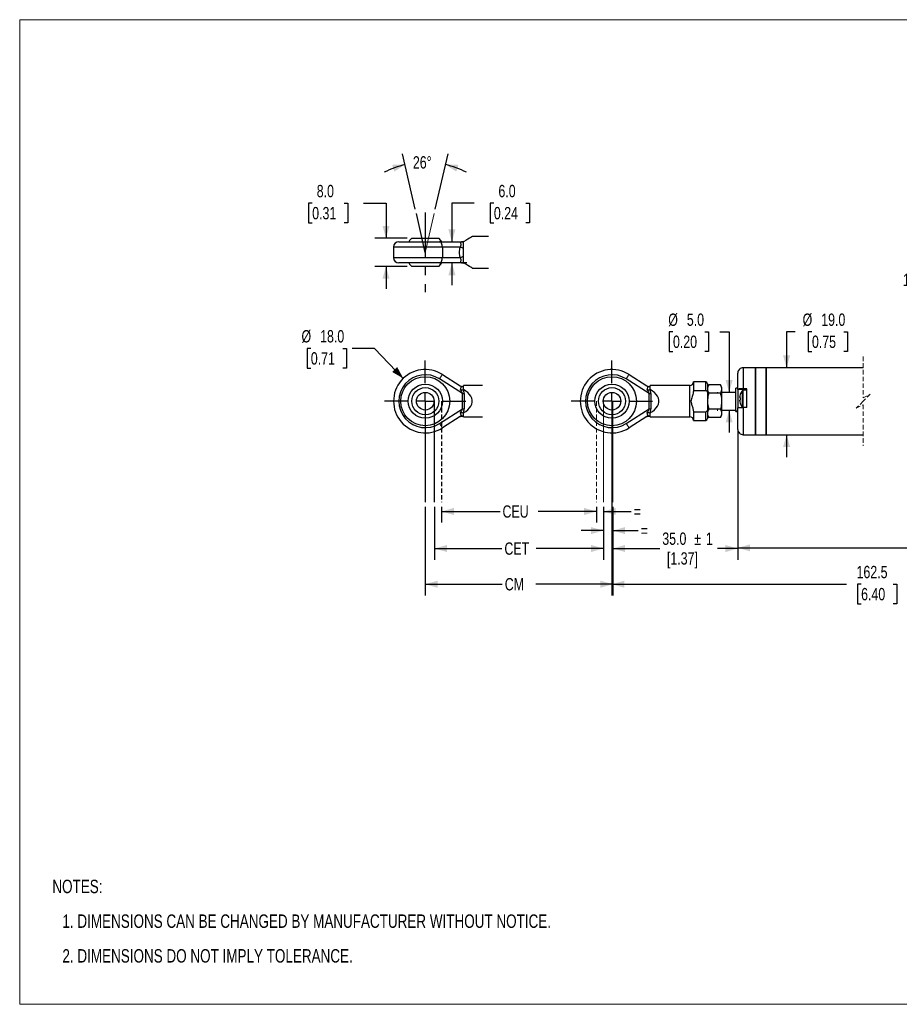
# Model space of a CAD drawing. Header units: millimetres. Extents: x 0 to 432, y 0 to 279.
# Tile 1 of 2: x 0 to 250, y 0 to 279. Entities that reach past the tile are written whole.
import ezdxf

# ---------------------------------------------------------------- set-up
doc = ezdxf.new("R2010")
doc.units = ezdxf.units.MM
doc.linetypes.add('CENTERX2', pattern=[20.32, 12.7, -2.54, 2.54, -2.54])
doc.linetypes.add('HIDDEN', pattern=[1.905, 1.27, -0.635])
doc.layers.add('CENTER', color=40, linetype='CENTERX2')
doc.layers.add('HIDDEN', color=102, linetype='HIDDEN')
doc.layers.add('DIMENSIONS', color=140, linetype='Continuous', lineweight=25)
doc.layers.add('TEXT', color=140, linetype='Continuous', lineweight=25)
doc.styles.add('SLDTEXTSTYLE0', font='TXT', dxfattribs={"width": 0.75})
doc.dimstyles.new('SLDDIMSTYLE0', dxfattribs={"dimtxt": 3.5, "dimasz": 3.5, "dimexe": 0, "dimexo": 0.0625, "dimgap": 0.875, "dimtad": 0, "dimtih": 1, "dimtoh": 1, "dimdec": 1, "dimrnd": 1e-09, "dimzin": 4, "dimdsep": 46, "dimtxsty": 'SLDTEXTSTYLE0', "dimsah": 1, "dimcen": 0.09, "dimadec": 0, "dimazin": 1, "dimtfac": 1, "dimtdec": 1, "dimtmove": 0, "dimatfit": 0, "dimfxl": 0, "dimfrac": 2, "dimtolj": 1, "dimtzin": 12, "dimarcsym": 0})
doc.dimstyles.new('SLDDIMSTYLE2', dxfattribs={"dimtxt": 3.5, "dimasz": 3.5, "dimexe": 0, "dimexo": 0.0625, "dimgap": 0.875, "dimtad": 0, "dimtih": 1, "dimtoh": 1, "dimdec": 1, "dimrnd": 1e-09, "dimzin": 12, "dimdsep": 46, "dimtxsty": 'SLDTEXTSTYLE0', "dimsah": 1, "dimcen": 0.09, "dimadec": 0, "dimazin": 3, "dimtfac": 1, "dimtdec": 1, "dimtofl": 0, "dimtmove": 0, "dimatfit": 3, "dimfxl": 0, "dimfrac": 2, "dimtolj": 1, "dimtzin": 12, "dimarcsym": 0})
doc.dimstyles.new('SLDDIMSTYLE4', dxfattribs={"dimtxt": 3.5, "dimasz": 3.5, "dimexe": 0, "dimexo": 0.0625, "dimgap": 0.875, "dimtad": 0, "dimtih": 1, "dimtoh": 1, "dimdec": 1, "dimrnd": 1e-09, "dimzin": 12, "dimdsep": 46, "dimtxsty": 'SLDTEXTSTYLE0', "dimsah": 1, "dimcen": 0.09, "dimadec": 0, "dimazin": 3, "dimtfac": 1, "dimtdec": 1, "dimtmove": 0, "dimatfit": 0, "dimfxl": 0, "dimfrac": 2, "dimtolj": 1, "dimtzin": 12, "dimarcsym": 0})
doc.dimstyles.new('SLDDIMSTYLE5', dxfattribs={"dimtxt": 3.5, "dimasz": 3.5, "dimexe": 0, "dimexo": 0.0625, "dimgap": 0.875, "dimtad": 0, "dimtih": 1, "dimtoh": 1, "dimdec": 1, "dimrnd": 1e-09, "dimzin": 4, "dimdsep": 46, "dimtxsty": 'SLDTEXTSTYLE0', "dimsah": 1, "dimcen": 0, "dimadec": 0, "dimazin": 1, "dimtfac": 1, "dimtdec": 1, "dimtofl": 0, "dimtmove": 0, "dimatfit": 3, "dimfxl": 0, "dimfrac": 2, "dimtolj": 1, "dimtzin": 12, "dimarcsym": 0})
doc.dimstyles.new('SLDDIMSTYLE6', dxfattribs={"dimtxt": 3.5, "dimasz": 3.5, "dimexe": 0, "dimexo": 0.0625, "dimgap": 0.875, "dimtad": 0, "dimtih": 1, "dimtoh": 1, "dimdec": 4, "dimzin": 12, "dimdsep": 46, "dimtxsty": 'SLDTEXTSTYLE0', "dimsah": 1, "dimcen": 0.09, "dimadec": 0, "dimazin": 3, "dimtfac": 1, "dimtdec": 0, "dimtofl": 0, "dimtmove": 0, "dimatfit": 3, "dimfxl": 0, "dimfrac": 2, "dimtolj": 1, "dimtzin": 12, "dimarcsym": 0})

# ---------------------------------------------------------------- blocks, each defined once
blk = doc.blocks.new('SW_NOTE_0_2')
at = {"layer": 'TEXT', "color": 0, "char_height": 3.81, "attachment_point": 1, "style": 'SLDTEXTSTYLE0'}
for s, insert in [('NOTES:', (0, 4.91)), ('1. DIMENSIONS CAN BE CHANGED BY MANUFACTURER WITHOUT NOTICE.', (2.86, -4.94)), ('2. DIMENSIONS DO NOT IMPLY TOLERANCE.', (2.86, -14.79))]:
    blk.add_mtext(s, dxfattribs=dict(at, insert=insert))
blk = doc.blocks.new('_D_3')
at = {"layer": 'DIMENSIONS'}
for p, q in [((185.35, 190.8), (184.29, 190.8)), ((184.29, 190.8), (184.29, 185.24)), ((194.4, 190.8), (195.47, 190.8)), ((195.47, 190.8), (195.47, 185.24)), ((198.67, 190.8), (201.28, 190.8)), ((201.28, 190.8), (201.28, 173.64)), ((184.29, 185.24), (185.35, 185.24)), ((195.47, 185.24), (194.4, 185.24)), ((197.88, 173.64), (198.1, 173.64)), ((197.88, 168.64), (198.1, 168.64)), ((201.28, 168.64), (201.28, 162.29))]:
    blk.add_line(p, q, dxfattribs=at)
for points in [[(201.28, 173.64), (202.28, 177.14), (200.28, 177.14)], [(201.28, 168.64), (200.28, 165.14), (202.28, 165.14)]]:
    blk.add_solid(points, dxfattribs=at)
at = {"layer": 'DIMENSIONS', "char_height": 3.5, "attachment_point": 1, "style": 'SLDTEXTSTYLE0'}
for s, insert in [('%%c', (184.01, 196.02)), ('5.0', (189.29, 196.02)), ('0.20', (185.35, 189.75))]:
    blk.add_mtext(s, dxfattribs=dict(at, insert=insert))
blk = doc.blocks.new('_D_4')
at = {"layer": 'DIMENSIONS'}
for p, q in [((220.01, 190.8), (217.59, 190.8)), ((217.59, 190.8), (217.59, 180.64)), ((224.78, 190.8), (223.71, 190.8)), ((223.71, 190.8), (223.71, 185.24)), ((233.83, 190.8), (234.9, 190.8)), ((234.9, 190.8), (234.9, 185.24)), ((223.71, 185.24), (224.78, 185.24)), ((234.9, 185.24), (233.83, 185.24)), ((217.59, 161.64), (217.59, 155.29))]:
    blk.add_line(p, q, dxfattribs=at)
for points in [[(217.59, 180.64), (218.59, 184.14), (216.59, 184.14)], [(217.59, 161.64), (216.59, 158.14), (218.59, 158.14)]]:
    blk.add_solid(points, dxfattribs=at)
at = {"layer": 'DIMENSIONS', "char_height": 3.5, "attachment_point": 1, "style": 'SLDTEXTSTYLE0'}
for s, insert in [('%%c', (222.14, 196.02)), ('19.0', (227.42, 196.02)), ('0.75', (224.78, 189.75))]:
    blk.add_mtext(s, dxfattribs=dict(at, insert=insert))
blk = doc.blocks.new('SW_NOTE_0_3')
at = {"layer": 'TEXT', "color": 0, "char_height": 3.5, "attachment_point": 3, "style": 'SLDTEXTSTYLE0'}
for s, insert in [('3 POLE CABLE,', (-1.13, 4.03)), ('1 METER CABLE LENGTH', (-1.44, -0.49))]:
    blk.add_mtext(s, dxfattribs=dict(at, insert=insert))
blk = doc.blocks.new('SW_CENTERMARKSYMBOL_1')
at = {"layer": 'CENTER', "color": 0}
for p, q in [((0, 5.08), (0, 11.54)), ((-5.08, 0), (-11.54, 0)), ((0, 0), (-2.54, 0)), ((0, 0), (0, 2.54)), ((0, 0), (0, -2.54)), ((0, 0), (2.54, 0)), ((5.08, 0), (11.54, 0)), ((0, -5.08), (0, -11.54))]:
    blk.add_line(p, q, dxfattribs=at)
blk = doc.blocks.new('_D_6')
at = {"layer": 'DIMENSIONS'}
for p, q in [((119.7, 141.2), (119.7, 136.68)), ((119.7, 139.85), (136.28, 139.85)), ((163.64, 139.85), (147.06, 139.85)), ((163.64, 141.2), (163.64, 136.68))]:
    blk.add_line(p, q, dxfattribs=at)
for points in [[(119.7, 139.85), (123.2, 138.85), (123.2, 140.85)], [(163.64, 139.85), (160.14, 140.85), (160.14, 138.85)]]:
    blk.add_solid(points, dxfattribs=at)
at = {"layer": 'DIMENSIONS', "insert": (136.99, 141.59), "char_height": 3.5, "attachment_point": 1, "style": 'SLDTEXTSTYLE0'}
blk.add_mtext('CEU', dxfattribs=at)
blk = doc.blocks.new('_D_7')
at = {"layer": 'DIMENSIONS'}
for p, q in [((117.72, 141.2), (117.72, 126.17)), ((165.62, 141.2), (165.62, 126.17)), ((117.72, 129.34), (136.82, 129.34)), ((165.62, 129.34), (146.52, 129.34))]:
    blk.add_line(p, q, dxfattribs=at)
for points in [[(117.72, 129.34), (121.22, 128.34), (121.22, 130.34)], [(165.62, 129.34), (162.12, 130.34), (162.12, 128.34)]]:
    blk.add_solid(points, dxfattribs=at)
at = {"layer": 'DIMENSIONS', "insert": (137.53, 131.07), "char_height": 3.5, "attachment_point": 1, "style": 'SLDTEXTSTYLE0'}
blk.add_mtext('CET', dxfattribs=at)
blk = doc.blocks.new('_D_8')
at = {"layer": 'DIMENSIONS'}
for p, q in [((115.08, 141.2), (115.08, 116.04)), ((168.26, 141.2), (168.26, 116.04)), ((115.08, 119.21), (136.92, 119.21)), ((168.26, 119.21), (146.42, 119.21))]:
    blk.add_line(p, q, dxfattribs=at)
for points in [[(115.08, 119.21), (118.58, 118.21), (118.58, 120.21)], [(168.26, 119.21), (164.76, 120.21), (164.76, 118.21)]]:
    blk.add_solid(points, dxfattribs=at)
at = {"layer": 'DIMENSIONS', "insert": (137.63, 120.95), "char_height": 3.5, "attachment_point": 1, "style": 'SLDTEXTSTYLE0'}
blk.add_mtext('CM', dxfattribs=at)
blk = doc.blocks.new('_D_9')
at = {"layer": 'DIMENSIONS'}
for p, q in [((168.26, 141.2), (168.26, 126.17)), ((203.75, 137.7), (203.75, 126.17)), ((168.26, 129.34), (181.61, 129.34)), ((203.75, 129.34), (198, 129.34))]:
    blk.add_line(p, q, dxfattribs=at)
for points in [[(168.26, 129.34), (171.76, 128.34), (171.76, 130.34)], [(203.75, 129.34), (200.25, 130.34), (200.25, 128.34)]]:
    blk.add_solid(points, dxfattribs=at)
at = {"layer": 'DIMENSIONS', "char_height": 3.5, "attachment_point": 1, "style": 'SLDTEXTSTYLE0'}
for s, insert in [('%%p', (191.37, 133.83)), ('35.0', (182.32, 133.88)), ('1', (194.7, 133.88)), ('[1.37]', (183.64, 128.27))]:
    blk.add_mtext(s, dxfattribs=dict(at, insert=insert))
blk = doc.blocks.new('_D_10')
at = {"layer": 'DIMENSIONS'}
for p, q in [((163.64, 139.85), (157.29, 139.85)), ((163.64, 141.2), (163.64, 136.68)), ((165.62, 141.2), (165.62, 136.68)), ((165.62, 139.85), (173.5, 139.85))]:
    blk.add_line(p, q, dxfattribs=at)
for points in [[(163.64, 139.85), (160.14, 140.85), (160.14, 138.85)], [(165.62, 139.85), (169.12, 138.85), (169.12, 140.85)]]:
    blk.add_solid(points, dxfattribs=at)
at = {"layer": 'DIMENSIONS', "insert": (174.21, 141.59), "char_height": 3.5, "attachment_point": 1, "style": 'SLDTEXTSTYLE0'}
blk.add_mtext('=', dxfattribs=at)
blk = doc.blocks.new('_D_11')
at = {"layer": 'DIMENSIONS'}
for p, q in [((165.62, 141.2), (165.62, 131.25)), ((168.26, 141.2), (168.26, 131.25)), ((165.62, 134.42), (159.27, 134.42)), ((168.26, 134.42), (175.47, 134.42))]:
    blk.add_line(p, q, dxfattribs=at)
for points in [[(165.62, 134.42), (162.12, 135.42), (162.12, 133.42)], [(168.26, 134.42), (171.76, 133.42), (171.76, 135.42)]]:
    blk.add_solid(points, dxfattribs=at)
at = {"layer": 'DIMENSIONS', "insert": (176.18, 136.16), "char_height": 3.5, "attachment_point": 1, "style": 'SLDTEXTSTYLE0'}
blk.add_mtext('=', dxfattribs=at)
blk = doc.blocks.new('_D_12')
at = {"layer": 'DIMENSIONS'}
for p, q in [((82.6, 186.09), (81.53, 186.09)), ((81.53, 186.09), (81.53, 180.53)), ((91.65, 186.09), (92.72, 186.09)), ((92.72, 186.09), (92.72, 180.53)), ((100.64, 186.09), (94.29, 186.09)), ((108.83, 177.62), (100.64, 186.09)), ((81.53, 180.53), (82.6, 180.53)), ((92.72, 180.53), (91.65, 180.53))]:
    blk.add_line(p, q, dxfattribs=at)
blk.add_solid([(108.83, 177.62), (107.11, 180.83), (105.67, 179.44)], dxfattribs=at)
at = {"layer": 'DIMENSIONS', "char_height": 3.5, "attachment_point": 1, "style": 'SLDTEXTSTYLE0'}
for s, insert in [('%%c', (79.96, 191.31)), ('18.0', (85.24, 191.31)), ('0.71', (82.6, 185.04))]:
    blk.add_mtext(s, dxfattribs=dict(at, insert=insert))
blk = doc.blocks.new('SW_CENTERMARKSYMBOL_2')
at = {"layer": 'CENTER', "color": 0}
for p, q in [((0, 5.08), (0, 11.54)), ((-5.08, 0), (-11.54, 0)), ((0, 0), (-2.54, 0)), ((0, 0), (0, 2.54)), ((0, 0), (0, -2.54)), ((0, 0), (2.54, 0)), ((5.08, 0), (11.54, 0)), ((0, -5.08), (0, -11.54))]:
    blk.add_line(p, q, dxfattribs=at)
blk = doc.blocks.new('_D_13')
at = {"layer": 'DIMENSIONS'}
for p, q in [((112.25, 225.62), (108.62, 241.36)), ((117.9, 225.62), (121.54, 241.36))]:
    blk.add_line(p, q, dxfattribs=at)
for start, end in [(103, 117.1625), (62.8375, 77)]:
    blk.add_arc((115.08, 213.38), 25.54, start, end, dxfattribs=at)
for points in [[(109.33, 238.27), (105.69, 238.21), (106.28, 236.29)], [(120.82, 238.27), (123.88, 236.29), (124.46, 238.21)]]:
    blk.add_solid(points, dxfattribs=at)
at = {"layer": 'DIMENSIONS', "insert": (111.56, 240.66), "char_height": 3.5, "attachment_point": 1, "style": 'SLDTEXTSTYLE0'}
blk.add_mtext('26°', dxfattribs=at)
blk = doc.blocks.new('_D_14')
at = {"layer": 'DIMENSIONS'}
for p, q in [((128.98, 227.32), (122.63, 227.32)), ((122.63, 227.32), (122.63, 216.38)), ((134.54, 227.29), (133.47, 227.29)), ((133.47, 227.29), (133.47, 221.74)), ((143.59, 227.29), (144.66, 227.29)), ((144.66, 227.29), (144.66, 221.74)), ((133.47, 221.74), (134.54, 221.74)), ((144.66, 221.74), (143.59, 221.74)), ((122.63, 210.38), (122.63, 204.03)), ((126.88, 210.38), (125.81, 210.38))]:
    blk.add_line(p, q, dxfattribs=at)
for points in [[(122.63, 216.38), (123.63, 219.88), (121.63, 219.88)], [(122.63, 210.38), (121.63, 206.88), (123.63, 206.88)]]:
    blk.add_solid(points, dxfattribs=at)
at = {"layer": 'DIMENSIONS', "char_height": 3.5, "attachment_point": 1, "style": 'SLDTEXTSTYLE0'}
for s, insert in [('6.0', (135.83, 232.52)), ('0.24', (134.54, 226.25))]:
    blk.add_mtext(s, dxfattribs=dict(at, insert=insert))
blk = doc.blocks.new('_D_15')
at = {"layer": 'DIMENSIONS'}
for p, q in [((82.99, 227.29), (81.92, 227.29)), ((81.92, 227.29), (81.92, 221.74)), ((92.04, 227.29), (93.1, 227.29)), ((93.1, 227.29), (93.1, 221.74)), ((97.59, 227.32), (103.94, 227.32)), ((103.94, 227.32), (103.94, 217.38)), ((81.92, 221.74), (82.99, 221.74)), ((93.1, 221.74), (92.04, 221.74)), ((109.96, 217.38), (100.77, 217.38)), ((109.96, 209.38), (100.77, 209.38)), ((103.94, 209.38), (103.94, 203.03))]:
    blk.add_line(p, q, dxfattribs=at)
for points in [[(103.94, 217.38), (104.94, 220.88), (102.94, 220.88)], [(103.94, 209.38), (102.94, 205.88), (104.94, 205.88)]]:
    blk.add_solid(points, dxfattribs=at)
at = {"layer": 'DIMENSIONS', "char_height": 3.5, "attachment_point": 1, "style": 'SLDTEXTSTYLE0'}
for s, insert in [('8.0', (84.28, 232.52)), ('0.31', (82.99, 226.25))]:
    blk.add_mtext(s, dxfattribs=dict(at, insert=insert))

msp = doc.modelspace()

# ---------------------------------------------------------------- linework, layer by layer
at = {"color": 7, "linetype": 'Continuous', "lineweight": 18}
for p, q in [((0, 0), (0, 279.4)), ((0, 279.4), (431.8, 279.4)), ((0, 0), (431.8, 0))]:
    msp.add_line(p, q, dxfattribs=at)
for p, q in [((107.57881, 216.38356), (119.11798, 216.38356)), ((111.2314, 217.38356), (115.07881, 217.38356)), ((115.07881, 217.38356), (118.92621, 217.38356)), ((119.11798, 216.38356), (125.61086, 216.38356)), ((125.87503, 216.38138), (125.87881, 216.38356)), ((125.87881, 214.62146), (125.87881, 216.38356)), ((133.03871, 217.83356), (128.39028, 217.83356)), ((106.0788, 214.88356), (106.0788, 211.88356)), ((119.92582, 214.88356), (106.0788, 214.88356)), ((119.92582, 214.88356), (119.92582, 211.88356)), ((125.00515, 214.88356), (119.92582, 214.88356)), ((125.87881, 212.14566), (125.87881, 214.62146)), ((106.0788, 211.88356), (119.92582, 211.88356)), ((119.11798, 210.38356), (107.57881, 210.38356)), ((125.61086, 210.38356), (119.11798, 210.38356)), ((119.92582, 211.88356), (125.00515, 211.88356)), ((125.87881, 210.38356), (125.87503, 210.38574)), ((125.87881, 210.38356), (125.87881, 212.14566)), ((118.92621, 209.38356), (111.2314, 209.38356)), ((128.39028, 208.93356), (133.02863, 208.93356)), ((203.74531, 174.50153), (203.74531, 179.14283)), ((208.74532, 180.64283), (205.24532, 180.64283)), ((205.24532, 180.64283), (205.24532, 174.65189)), ((211.74531, 180.64283), (208.74532, 180.64283)), ((208.74532, 180.64283), (208.74532, 161.64283)), ((208.74532, 180.20212), (208.74532, 180.64283)), ((208.74532, 161.64283), (208.74532, 180.20212)), ((239.31778, 180.64283), (211.74531, 180.64283)), ((211.74531, 180.20212), (211.74531, 180.64283)), ((211.74531, 180.64283), (211.74531, 161.64283)), ((211.74531, 161.64283), (211.74531, 180.20212)), ((125.61086, 173.3122), (119.11798, 177.46225)), ((119.92582, 178.72613), (125.00515, 175.47958)), ((178.57736, 173.3122), (172.08448, 177.46225)), ((172.89232, 178.72613), (177.97165, 175.47958)), ((194.64532, 176.59283), (191.14532, 176.59283)), ((191.14532, 176.59283), (191.14532, 174.21732)), ((194.64532, 174.21732), (194.64532, 176.59283)), ((195.14532, 176.09283), (195.14532, 173.20499)), ((124.81493, 175.60116), (124.83332, 175.58968)), ((125.61086, 173.3122), (126.11086, 173.3122)), ((125.61086, 168.97345), (125.61086, 173.3122)), ((125.87881, 174.42954), (125.87503, 174.42873)), ((131.31405, 175.59283), (125.87881, 175.59283)), ((125.87881, 175.41718), (125.87881, 175.59283)), ((125.87881, 174.42954), (125.87881, 175.41718)), ((126.11086, 173.3122), (126.11086, 168.97345)), ((177.78143, 175.60116), (177.78145, 175.60115)), ((178.57736, 173.3122), (179.07736, 173.3122)), ((178.57736, 168.97345), (178.57736, 173.3122)), ((178.84531, 174.42954), (178.84154, 174.42873)), ((190.14531, 175.59283), (178.84531, 175.59283)), ((178.84531, 175.41718), (178.84531, 175.59283)), ((178.84531, 174.42954), (178.84531, 175.41718)), ((179.07736, 173.3122), (179.07736, 168.97345)), ((190.14531, 166.69283), (190.14531, 175.59283)), ((191.14532, 174.21732), (194.64532, 174.21732)), ((195.50258, 175.76163), (195.14532, 175.14283)), ((198.78805, 175.76163), (195.50258, 175.76163)), ((198.78805, 173.45223), (195.50258, 173.45223)), ((199.14531, 175.14283), (198.78805, 175.76163)), ((199.14531, 175.14283), (199.14531, 174.60693)), ((199.14531, 174.60693), (199.14531, 171.14283)), ((203.14531, 173.64283), (199.14531, 173.64283)), ((203.74531, 174.79283), (203.14531, 174.79283)), ((203.14531, 168.31893), (203.14531, 174.79283)), ((203.74531, 174.50153), (203.74531, 174.43428)), ((206.34531, 174.43428), (203.74531, 174.43428)), ((203.74531, 174.43428), (203.74531, 169.22575)), ((205.04851, 171.79639), (205.04851, 174.20064)), ((206.34531, 174.29639), (205.24032, 174.29639)), ((205.24032, 171.79639), (205.24032, 174.29639)), ((206.34531, 174.65189), (205.24532, 174.65189)), ((206.34531, 169.37611), (206.34531, 174.65189)), ((195.14532, 173.20499), (195.14532, 169.08067)), ((199.14531, 171.14283), (199.14531, 167.67873)), ((204.29965, 172.16639), (204.29965, 172.3394)), ((204.44731, 172.16639), (204.29965, 172.16639)), ((204.29965, 171.25337), (204.29965, 171.42639)), ((204.29965, 171.42639), (204.44731, 171.42639)), ((205.04851, 169.39213), (205.04851, 171.79639)), ((205.24032, 169.29639), (205.24032, 171.79639)), ((119.11798, 164.82341), (125.61086, 168.97345)), ((125.61086, 168.97345), (126.11086, 168.97345)), ((125.87503, 167.85692), (125.87881, 167.85611)), ((125.87881, 166.86847), (125.87881, 167.85611)), ((172.08448, 164.82341), (178.57736, 168.97345)), ((178.57736, 168.97345), (179.07736, 168.97345)), ((178.84154, 167.85692), (178.84531, 167.85611)), ((178.84531, 166.86847), (178.84531, 167.85611)), ((194.64532, 168.06834), (191.14532, 168.06834)), ((191.14532, 168.06834), (191.14532, 165.69283)), ((194.64532, 165.69283), (194.64532, 168.06834)), ((195.14532, 169.08067), (195.14532, 166.19283)), ((198.78805, 168.83343), (195.50258, 168.83343)), ((199.14531, 168.64283), (203.14531, 168.64283)), ((199.14531, 167.67873), (199.14531, 167.14283)), ((203.74531, 168.31893), (203.14531, 168.31893)), ((203.14531, 168.20293), (203.14531, 168.31893)), ((203.14531, 168.20293), (203.74531, 168.20293)), ((203.74531, 163.14283), (203.74531, 169.22575)), ((206.34531, 169.37611), (205.24532, 169.37611)), ((205.24532, 169.37611), (205.24532, 161.64283)), ((125.00515, 166.80607), (119.92582, 163.55952)), ((125.87881, 166.69283), (125.87881, 166.86847)), ((125.87881, 166.69283), (131.31405, 166.69283)), ((177.97165, 166.80607), (172.89232, 163.55952)), ((178.84531, 166.69283), (178.84531, 166.86847)), ((178.84531, 166.69283), (190.14531, 166.69283)), ((191.14532, 165.69283), (194.64532, 165.69283)), ((195.14532, 167.14283), (195.50258, 166.52402)), ((198.78805, 166.52402), (195.50258, 166.52402)), ((198.78805, 166.52402), (199.14531, 167.14283)), ((205.24532, 161.64283), (208.74532, 161.64283)), ((208.74532, 161.64283), (211.74531, 161.64283)), ((211.74531, 161.64283), (239.31778, 161.64283))]:
    msp.add_line(p, q)
at = {"color": 7, "linetype": 'HIDDEN', "lineweight": 18}
for p, q in [((239.31778, 183.81783), (239.31778, 172.14283)), ((239.31778, 171.14283), (237.31778, 169.14283)), ((239.31778, 172.14283), (241.31778, 173.14283)), ((241.31778, 173.14283), (239.31778, 171.14283)), ((237.31778, 169.14283), (239.31778, 170.14283)), ((239.31778, 170.14283), (239.31778, 158.46783))]:
    msp.add_line(p, q, dxfattribs=at)
at = {"flags": 128}
for points in [[(111.2314, 217.38356), (110.64005, 216.71521), (110.4095, 216.38356)], [(119.74812, 216.38356), (119.51757, 216.71521), (118.92621, 217.38356)], [(119.92582, 214.88356), (119.9103, 215.1762), (119.86433, 215.45759), (119.78967, 215.71692), (119.68921, 215.94422), (119.56679, 216.13076), (119.42713, 216.26938), (119.27558, 216.35474), (119.11798, 216.38356)], [(128.39028, 217.83356), (128.37454, 217.82447), (128.249, 217.75199), (127.99996, 217.60821), (127.6315, 217.39548), (127.14963, 217.11727), (126.5622, 216.77812), (125.87881, 216.38356)], [(110.4095, 210.38356), (110.64005, 210.05191), (111.2314, 209.38356)], [(118.92621, 209.38356), (119.51757, 210.05191), (119.74812, 210.38356)], [(119.11798, 210.38356), (119.27558, 210.41238), (119.42713, 210.49774), (119.56679, 210.63636), (119.68921, 210.8229), (119.78967, 211.0502), (119.86433, 211.30954), (119.9103, 211.59092), (119.92582, 211.88356)], [(128.39028, 208.93356), (128.37454, 208.94265), (128.249, 209.01513), (127.99996, 209.15891), (127.6315, 209.37164), (127.14963, 209.64985), (126.5622, 209.98901), (125.87881, 210.38356)], [(119.11798, 177.46225), (119.27558, 177.70882), (119.42713, 177.94591), (119.56679, 178.16442), (119.68921, 178.35595), (119.78967, 178.51313), (119.86433, 178.62992), (119.9103, 178.70185), (119.92582, 178.72613)], [(172.08448, 177.46225), (172.24209, 177.70882), (172.39363, 177.94591), (172.53329, 178.16442), (172.65571, 178.35595), (172.75618, 178.51313), (172.83083, 178.62992), (172.8768, 178.70185), (172.89232, 178.72613)], [(125.87881, 167.85611), (126.5622, 168.26541), (127.14963, 168.72168), (127.6315, 169.21747), (127.99996, 169.74467), (128.249, 170.2947), (128.37454, 170.85857), (128.37454, 171.42708), (128.249, 171.99095), (127.99996, 172.54098), (127.6315, 173.06819), (127.14963, 173.56397), (126.5622, 174.02024), (125.87881, 174.42954)], [(178.84531, 167.85611), (179.5287, 168.26541), (180.11613, 168.72168), (180.598, 169.21747), (180.96646, 169.74467), (181.2155, 170.2947), (181.34104, 170.85857), (181.34104, 171.42708), (181.2155, 171.99095), (180.96646, 172.54098), (180.598, 173.06819), (180.11613, 173.56397), (179.5287, 174.02024), (178.84531, 174.42954)], [(204.43177, 173.00342), (204.43275, 173.00294), (204.43566, 173.00148), (204.44052, 172.99906), (204.44731, 172.99567)], [(204.44731, 170.5971), (204.44052, 170.59371), (204.43566, 170.59129), (204.43275, 170.58984), (204.43177, 170.58935)], [(119.11798, 164.82341), (119.27558, 164.57684), (119.42713, 164.33974), (119.56679, 164.12123), (119.68921, 163.92971), (119.78967, 163.77253), (119.86433, 163.65573), (119.9103, 163.58381), (119.92582, 163.55952)], [(172.08448, 164.82341), (172.24209, 164.57684), (172.39363, 164.33974), (172.53329, 164.12123), (172.65571, 163.92971), (172.75618, 163.77253), (172.83083, 163.65573), (172.8768, 163.58381), (172.89232, 163.55952)]]:
    msp.add_lwpolyline(points, dxfattribs=at)
for centre, radius in [((115.07881, 171.14282), 6.95), ((168.04531, 171.14282), 6.95), ((115.0788, 171.14283), 4.84897), ((115.07881, 171.14283), 3.8474), ((115.07881, 171.14283), 2.5), ((168.04531, 171.14283), 4.84897), ((168.04531, 171.14283), 3.8474), ((168.04531, 171.14283), 2.5)]:
    msp.add_circle(centre, radius)
for centre, radius, start, end in [((107.57881, 214.88355), 1.50001, 89.9999881, 179.9996117), ((126.0427, 212.99715), 3.41384, 97.2671949, 107.2770838), ((125.61086, 217.38357), 1.00001, 270.0001097, 299.9998069), ((126.97677, 219.86854), 5.36072, 248.420541, 258.1812535), ((107.57881, 211.88357), 1.50001, 180.0003883, 270.0000119), ((126.97677, 206.89858), 5.36072, 101.8187465, 111.579459), ((126.0427, 213.76998), 3.41384, 252.7229162, 262.7328051), ((125.61086, 209.38355), 1.00001, 60.0001931, 89.9998903), ((115.0788, 171.14283), 9, 57.4145334, 302.5854666), ((168.04531, 171.14283), 9, 57.4145334, 302.5854666), ((205.24531, 179.14283), 1.5, 89.9996958, 180.0001619), ((115.07881, 171.14283), 7.5, 57.4145699, 302.5854301), ((168.04531, 171.14283), 7.5, 57.4145699, 302.5854301), ((190.14531, 176.59283), 1.00001, 270.0003031, 359.9995902), ((194.64531, 176.09282), 0.5, 0.0005165, 89.9996969), ((125.50064, 176.26961), 0.93255, 237.9048916, 293.9241526), ((122.33157, 172.25731), 3.44478, 17.8321141, 38.4645693), ((122.90606, 173.21848), 3.20617, 1.6751776, 22.1775076), ((178.46714, 176.26961), 0.93255, 237.9048916, 293.9241526), ((175.29808, 172.25731), 3.44478, 17.8321141, 38.4645693), ((175.87256, 173.21848), 3.20617, 1.6751776, 22.1775076), ((208.24523, 171.79642), 3.99992, 143.0535337, 162.4368214), ((205.24031, 174.0564), 0.23999, 89.9989661, 143.0554409), ((208.24619, 171.79617), 3.98375, 162.4763018, 172.1625288), ((208.24619, 171.79661), 3.98375, 187.8374712, 197.5236982), ((208.84386, 171.79639), 4.41208, 175.1894842, 184.8105158), ((208.24523, 171.79636), 3.99992, 197.5631786, 216.9464663), ((122.33157, 170.02834), 3.44478, 321.5354307, 342.1678859), ((122.90606, 169.06718), 3.20617, 337.8224924, 358.3248224), ((175.29808, 170.02834), 3.44478, 321.5354307, 342.1678859), ((175.87256, 169.06718), 3.20617, 337.8224924, 358.3248224), ((125.3535, 165.84191), 1, 59.1466674, 122.5866618), ((125.50064, 166.01605), 0.93255, 66.0758474, 122.0951084), ((178.32001, 165.84191), 1, 59.1466674, 122.5866618), ((178.46714, 166.01605), 0.93255, 66.0758474, 122.0951084), ((190.14531, 165.69282), 1.00001, 0.0004098, 89.9996969), ((194.64531, 166.19283), 0.5, 270.0003031, 359.9996969), ((205.24531, 163.14282), 1.5, 179.9998381, 270.0003042)]:
    msp.add_arc(centre, radius, start, end)
for points, knots in [([(125.00515, 214.88356), (125.02982, 214.9366), (125.12009, 215.13064), (125.24226, 215.46805), (125.22415, 215.88652), (125.11, 216.13479), (125.03871, 216.24205), (125.02881, 216.25695)], [0, 0, 0, 0, 0.121330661, 0.443860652, 0.733096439, 0.962920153, 1, 1, 1, 1]), ([(125.87503, 216.38138), (125.76129, 216.33067), (125.53968, 216.23186), (125.24509, 216.22391), (125.0799, 216.24664), (125.03115, 216.25648), (125.02881, 216.25695)], [0, 0, 0, 0, 0.4253284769, 0.8287123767, 0.9917811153, 1, 1, 1, 1]), ([(125.00515, 211.88356), (125.00134, 211.897), (124.93391, 212.13524), (124.84548, 212.61826), (124.80286, 213.35072), (124.83235, 214.11642), (124.9472, 214.62628), (125.00515, 214.88356)], [0, 0, 0, 0, 0.01382469, 0.245058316, 0.483706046, 0.739472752, 1, 1, 1, 1]), ([(125.02881, 210.51017), (125.03871, 210.52507), (125.11, 210.63233), (125.22415, 210.8806), (125.24226, 211.29907), (125.12009, 211.63648), (125.02982, 211.83052), (125.00515, 211.88356)], [0, 0, 0, 0, 0.037079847, 0.266903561, 0.556139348, 0.878669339, 1, 1, 1, 1]), ([(125.02881, 210.51017), (125.03115, 210.51064), (125.09062, 210.52264), (125.26645, 210.54452), (125.56056, 210.52897), (125.77117, 210.43304), (125.87503, 210.38574)], [0, 0, 0, 0, 0.008215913, 0.208900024, 0.609884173, 1, 1, 1, 1]), ([(125.02881, 174.40007), (125.0384, 174.43086), (125.08871, 174.59238), (125.19809, 174.84055), (125.25501, 175.18345), (125.12728, 175.39129), (125.03005, 175.46158), (125.00515, 175.47958)], [0, 0, 0, 0, 0.0817946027, 0.4291095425, 0.6951173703, 0.9219076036, 1, 1, 1, 1]), ([(125.02881, 174.40007), (125.03115, 174.39986), (125.0912, 174.39454), (125.26717, 174.38309), (125.54896, 174.37844), (125.76947, 174.41245), (125.87503, 174.42873)], [0, 0, 0, 0, 0.008297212, 0.212987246, 0.623228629, 1, 1, 1, 1]), ([(177.99531, 174.40007), (178.0049, 174.43086), (178.05521, 174.59238), (178.16459, 174.84055), (178.22152, 175.18345), (178.09378, 175.39129), (177.99655, 175.46158), (177.97165, 175.47958)], [0, 0, 0, 0, 0.0817946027, 0.4291095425, 0.6951173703, 0.9219076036, 1, 1, 1, 1]), ([(177.99531, 174.40007), (177.99765, 174.39986), (178.05771, 174.39454), (178.23367, 174.38309), (178.51546, 174.37844), (178.73597, 174.41245), (178.84154, 174.42873)], [0, 0, 0, 0, 0.008297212, 0.212987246, 0.623228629, 1, 1, 1, 1]), ([(191.14532, 174.21732), (191.13755, 174.05589), (191.10836, 173.44908), (190.86799, 172.64028), (190.55689, 171.80954), (190.40574, 171.1439), (190.59641, 170.36486), (190.9015, 169.51688), (191.119, 168.70286), (191.13927, 168.21398), (191.14532, 168.06834)], [0, 0, 0, 0, 0.07660178, 0.287954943, 0.394745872, 0.500046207, 0.604416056, 0.768081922, 0.930908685, 1, 1, 1, 1]), ([(194.64532, 174.21732), (194.65613, 174.21693), (194.69904, 174.21541), (194.78291, 174.18997), (194.89825, 174.10722), (195.02794, 173.92338), (195.12865, 173.60995), (195.13933, 173.35041), (195.14532, 173.20499)], [0, 0, 0, 0, 0.0264181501, 0.1047755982, 0.2094783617, 0.3674117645, 0.6455370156, 1, 1, 1, 1]), ([(195.50258, 175.76163), (195.40282, 175.57715), (195.20735, 175.21565), (195.16571, 174.80702), (195.14532, 174.60693)], [0, 0, 0, 0, 0.510327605, 1, 1, 1, 1]), ([(195.14532, 174.60693), (195.14573, 174.57957), (195.14892, 174.36973), (195.23385, 173.96365), (195.41077, 173.62694), (195.50258, 173.45223)], [0, 0, 0, 0, 0.067270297, 0.516008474, 1, 1, 1, 1]), ([(195.50258, 173.45223), (195.44865, 173.25835), (195.23924, 172.50558), (195.18534, 171.72349), (195.14532, 171.14283)], [0, 0, 0, 0, 0.257551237, 1, 1, 1, 1]), ([(198.78805, 175.76163), (198.8878, 175.57715), (199.08328, 175.21565), (199.12492, 174.80702), (199.14531, 174.60693)], [0, 0, 0, 0, 0.510327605, 1, 1, 1, 1]), ([(199.14531, 174.60693), (199.14489, 174.57957), (199.14171, 174.36973), (199.05678, 173.96365), (198.87985, 173.62694), (198.78805, 173.45223)], [0, 0, 0, 0, 0.067270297, 0.516008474, 1, 1, 1, 1]), ([(198.78805, 173.45223), (198.84198, 173.25835), (199.05139, 172.50558), (199.10529, 171.72349), (199.14531, 171.14283)], [0, 0, 0, 0, 0.257551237, 1, 1, 1, 1]), ([(205.24532, 174.65189), (205.08516, 174.65003), (204.78278, 174.64651), (204.36569, 174.63049), (204.05074, 174.58599), (203.83426, 174.57594), (203.76245, 174.51587), (203.74531, 174.50153)], [0, 0, 0, 0, 0.3164480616, 0.5974848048, 0.8174788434, 0.9564390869, 1, 1, 1, 1]), ([(195.14532, 171.14283), (195.15062, 170.93284), (195.17035, 170.15114), (195.36224, 169.39006), (195.50258, 168.83343)], [0, 0, 0, 0, 0.268633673, 1, 1, 1, 1]), ([(199.14531, 171.14283), (199.14001, 170.93284), (199.12027, 170.15114), (198.92839, 169.39006), (198.78805, 168.83343)], [0, 0, 0, 0, 0.268633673, 1, 1, 1, 1]), ([(125.00515, 166.80607), (125.03005, 166.82407), (125.12728, 166.89436), (125.25501, 167.10221), (125.19809, 167.4451), (125.08871, 167.69327), (125.0384, 167.85479), (125.02881, 167.88558)], [0, 0, 0, 0, 0.078092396, 0.30488263, 0.570890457, 0.918205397, 1, 1, 1, 1]), ([(125.02881, 167.88558), (125.03115, 167.88579), (125.0803, 167.89014), (125.24615, 167.90161), (125.52787, 167.90889), (125.75939, 167.87423), (125.87503, 167.85692)], [0, 0, 0, 0, 0.008297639, 0.174335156, 0.587582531, 1, 1, 1, 1]), ([(177.97165, 166.80607), (177.99655, 166.82407), (178.09378, 166.89436), (178.22152, 167.10221), (178.16459, 167.4451), (178.05521, 167.69327), (178.0049, 167.85479), (177.99531, 167.88558)], [0, 0, 0, 0, 0.078092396, 0.30488263, 0.570890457, 0.918205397, 1, 1, 1, 1]), ([(177.99531, 167.88558), (177.99765, 167.88579), (178.04681, 167.89014), (178.21265, 167.90161), (178.49437, 167.90889), (178.72589, 167.87423), (178.84154, 167.85692)], [0, 0, 0, 0, 0.008297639, 0.174335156, 0.587582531, 1, 1, 1, 1]), ([(195.14532, 169.08067), (195.13879, 168.92736), (195.1276, 168.66421), (195.02438, 168.35903), (194.90344, 168.18675), (194.79749, 168.10299), (194.70757, 168.07118), (194.65939, 168.06898), (194.64532, 168.06834)], [0, 0, 0, 0, 0.373454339, 0.640987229, 0.772598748, 0.882392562, 0.965660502, 1, 1, 1, 1]), ([(195.50258, 168.83343), (195.40282, 168.64894), (195.20735, 168.28745), (195.16571, 167.87882), (195.14532, 167.67873)], [0, 0, 0, 0, 0.510329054, 1, 1, 1, 1]), ([(195.14532, 167.67873), (195.14573, 167.65137), (195.14892, 167.44153), (195.23385, 167.03545), (195.41077, 166.69874), (195.50258, 166.52402)], [0, 0, 0, 0, 0.067271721, 0.516009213, 1, 1, 1, 1]), ([(198.78805, 168.83343), (198.8878, 168.64894), (199.08328, 168.28745), (199.12492, 167.87882), (199.14531, 167.67873)], [0, 0, 0, 0, 0.510329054, 1, 1, 1, 1]), ([(199.14531, 167.67873), (199.14489, 167.65137), (199.14171, 167.44153), (199.05678, 167.03545), (198.87985, 166.69874), (198.78805, 166.52402)], [0, 0, 0, 0, 0.067271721, 0.516009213, 1, 1, 1, 1]), ([(203.74531, 169.22575), (203.77512, 169.24469), (203.88233, 169.31284), (204.15316, 169.32289), (204.53082, 169.3647), (204.91312, 169.3739), (205.15846, 169.37553), (205.24532, 169.37611)], [0, 0, 0, 0, 0.069087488, 0.248538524, 0.515243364, 0.828389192, 1, 1, 1, 1])]:
    msp.add_open_spline(points, degree=3, knots=knots)
at = {"layer": 'CENTER'}
for p, q in [((115.07881, 213.38356), (112.53902, 224.38459)), ((115.07881, 224.67397), (115.07881, 202.09316))]:
    msp.add_line(p, q, dxfattribs=at)
at = {"layer": 'CENTER', "color": 40, "linetype": 'CENTERX2', "lineweight": 18}
msp.add_line((115.07881, 213.38356), (117.6186, 224.38459), dxfattribs=at)
at = {"layer": 'DIMENSIONS'}
for p, q in [((115.07881, 171.14283), (115.07881, 142.47149)), ((117.7187, 142.47149), (117.7187, 171.14283)), ((168.02544, 171.14283), (168.26363, 171.14283)), ((168.02544, 171.14283), (168.26363, 171.14283)), ((168.02544, 171.14283), (168.26363, 171.14283)), ((168.04531, 169.87283), (168.04531, 116.03952)), ((203.74629, 163.14283), (203.74629, 138.96627)), ((203.74531, 140.25582), (203.74531, 126.34809)), ((203.74531, 129.52309), (255.1507, 129.52309)), ((168.04531, 119.21452), (234.59596, 119.21452)), ((238.73215, 119.18778), (237.66575, 119.18778)), ((237.66575, 119.18778), (237.66575, 113.63153)), ((247.78354, 119.18778), (248.84995, 119.18778)), ((248.84995, 119.18778), (248.84995, 113.63153)), ((237.66575, 113.63153), (238.73215, 113.63153)), ((248.84995, 113.63153), (247.78354, 113.63153))]:
    msp.add_line(p, q, dxfattribs=at)
at = {"layer": 'DIMENSIONS', "color": 102, "linetype": 'HIDDEN', "lineweight": 18}
msp.add_line((163.64069, 171.14283), (163.64069, 142.47149), dxfattribs=at)
at = {"layer": 'DIMENSIONS', "color": 140, "linetype": 'Continuous', "lineweight": 18}
for p, q in [((165.62374, 142.47149), (165.62374, 171.14283)), ((168.26363, 171.14283), (168.26363, 142.47149))]:
    msp.add_line(p, q, dxfattribs=at)
at = {"layer": 'DIMENSIONS'}
for points in [[(203.74531, 129.52309), (207.24531, 128.52309), (207.24531, 130.52309)], [(168.04531, 119.21452), (171.54531, 118.21452), (171.54531, 120.21452)]]:
    msp.add_solid(points, dxfattribs=at)
at = {"layer": 'HIDDEN'}
msp.add_line((119.70175, 171.14283), (119.70175, 142.47149), dxfattribs=at)

# ---------------------------------------------------------------- block references
at = {"layer": 'CENTER'}
for name, p in [('SW_CENTERMARKSYMBOL_2', (115.07881, 171.14283)), ('SW_CENTERMARKSYMBOL_1', (168.04532, 171.14283))]:
    msp.add_blockref(name, p, dxfattribs=at)
at = {"layer": 'TEXT'}
for name, p in [('SW_NOTE_0_3', (294.89306, 207.77906)), ('SW_NOTE_0_2', (9.2613, 30.44156))]:
    msp.add_blockref(name, p, dxfattribs=at)

# ---------------------------------------------------------------- texts
at = {"layer": 'DIMENSIONS', "char_height": 3.5, "attachment_point": 1, "style": 'SLDTEXTSTYLE0'}
for s, insert in [('162.5', (237.4391, 124.41045)), ('6.40', (238.73215, 118.14327))]:
    msp.add_mtext(s, dxfattribs=dict(at, insert=insert))

# ---------------------------------------------------------------- dimensions: what is measured, and where the dimension line sits
at = {"layer": 'DIMENSIONS'}
dim = msp.add_angular_dim_2l(base=(123.84732, 237.36892), line1=((117.6186, 224.38459), (115.07881, 213.38356)), line2=((112.53902, 224.38459), (115.07881, 213.38356)), dimstyle='SLDDIMSTYLE6', dxfattribs=at)
dim.commit()
dim.dimension.update_dxf_attribs({"geometry": '_D_13', "text_midpoint": (115.07881, 238.92146), "dimtype": 162})
for base, p1, p2, picture, middle in [((103.94398, 217.38356), (111.23141, 209.38356), (111.23141, 217.38356), '_D_15', (103.94398, 227.32156)), ((122.63075, 216.38356), (125.61086, 210.38356), (125.61086, 216.38356), '_D_14', (122.63075, 227.32156))]:
    dim = msp.add_linear_dim(base=base, p1=p1, p2=p2, angle=90, dimstyle='SLDDIMSTYLE0', dxfattribs=at)
    dim.commit()
    dim.dimension.update_dxf_attribs({"geometry": picture, "text_midpoint": middle, "dimtype": 160})
for base, p1, p2, picture, middle in [((201.27586, 173.64283), (203.14531, 168.64283), (203.14531, 173.64283), '_D_3', (201.27586, 190.79944)), ((217.59472, 180.64283), (211.74531, 161.64283), (211.74531, 180.64283), '_D_4', (217.59472, 190.79944))]:
    dim = msp.add_linear_dim(base=base, p1=p1, p2=p2, angle=90, text='%%c<>', dimstyle='SLDDIMSTYLE0', dxfattribs=at)
    dim.commit()
    dim.dimension.update_dxf_attribs({"geometry": picture, "text_midpoint": middle, "dimtype": 160})
dim = msp.add_diameter_dim_2p(p1=(121.33216, 164.67015), p2=(108.82546, 177.61551), dimstyle='SLDDIMSTYLE5', dxfattribs=at)
dim.commit()
dim.dimension.update_dxf_attribs({"geometry": '_D_12', "text_midpoint": (87.12568, 186.08745), "dimtype": 163})
for base, p1, p2, text, dimstyle, picture, middle in [((168.26363, 119.21452), (115.07881, 142.47149), (168.26363, 142.47149), 'CM', 'SLDDIMSTYLE2', '_D_8', (141.67122, 119.21452)), ((165.62374, 129.34032), (117.7187, 142.47149), (165.62374, 142.47149), 'CET', 'SLDDIMSTYLE2', '_D_7', (141.67122, 129.34032)), ((163.64069, 139.85426), (119.70175, 142.47149), (163.64069, 142.47149), 'CEU', 'SLDDIMSTYLE2', '_D_6', (141.67122, 139.85426)), ((165.62374, 139.85426), (163.64069, 142.47149), (165.62374, 142.47149), '=', 'SLDDIMSTYLE4', '_D_10', (175.62577, 139.85426)), ((168.26363, 134.42378), (165.62374, 142.47149), (168.26363, 142.47149), '=', 'SLDDIMSTYLE4', '_D_11', (177.59514, 134.42378)), ((168.26363, 129.34032), (203.74629, 138.96627), (168.26363, 142.47149), '35.0%%p1\\P[1.37]', 'SLDDIMSTYLE2', '_D_9', (189.80103, 129.34032))]:
    dim = msp.add_linear_dim(base=base, p1=p1, p2=p2, text=text, dimstyle=dimstyle, dxfattribs=at)
    dim.commit()
    dim.dimension.update_dxf_attribs({"geometry": picture, "text_midpoint": middle, "dimtype": 160})

doc.saveas('drawing.dxf')
